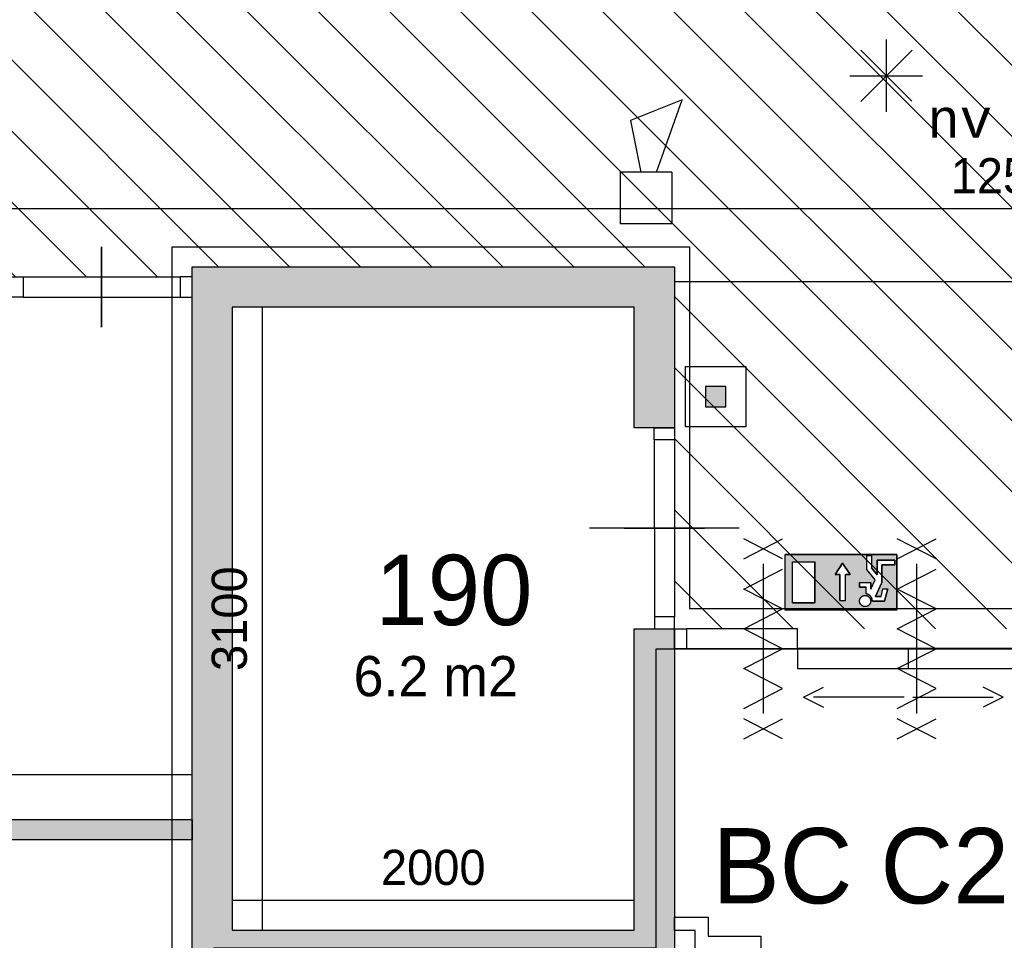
# Model space of a CAD drawing. Extents: x 126249 to 198477, y 373 to 102273.
# Tile 43 of 54: x 156491 to 161390, y 71023 to 75603. Entities that reach past the tile are written whole.
import ezdxf
from ezdxf.enums import TextEntityAlignment as Align

# ---------------------------------------------------------------- set-up
doc = ezdxf.new("R2010")
doc.units = 0
doc.header["$MEASUREMENT"] = 0
doc.header["$PDMODE"] = 35
doc.header["$PDSIZE"] = -0.5
doc.layers.get('0').update_dxf_attribs({"linetype": 'CONTINUOUS'})
doc.layers.get('DEFPOINTS').update_dxf_attribs({"linetype": 'CONTINUOUS'})
for name, color, linetype in [('AA$1A---_ARCEER', 252, 'CONTINUOUS'), ('AL00---_BRANDBEVEILIGING', 252, 'CONTINUOUS'), ('AL22----_BINNENWAND', 252, 'CONTINUOUS'), ('AL32----_BINNENKOZIJN', 252, 'CONTINUOUS'), ('AM$1A---_MAATVOERING', 252, 'CONTINUOUS'), ('Brandweer', 252, 'CONTINUOUS'), ('COMPARTIMENTERING', 252, 'CONTINUOUS'), ('LAYER01', 252, 'CONTINUOUS'), ('M2', 252, 'CONTINUOUS'), ('OMPARTIMENTERING', 252, 'CONTINUOUS'), ('UNUSEDHATCH', 252, 'CONTINUOUS')]:
    doc.layers.add(name, color=color, linetype=linetype)
doc.styles.add('B-01', font='b-gbp')
doc.styles.add('MONOTXT', font='MONOTXT')
doc.dimstyles.new('BBA_STAND', dxfattribs={"dimtxt": 175, "dimasz": 1, "dimexe": 1, "dimexo": 0.001, "dimgap": 75, "dimtad": 1, "dimdec": 0, "dimzin": 0, "dimdsep": 46, "dimtxsty": 'B-01', "dimblk": 'NONE', "dimblk1": 'NONE', "dimblk2": 'PIJL1', "dimcen": 1, "dimse1": 1, "dimse2": 1, "dimclrd": 256, "dimclre": 1, "dimclrt": 256, "dimadec": 0, "dimazin": 0, "dimtfac": 1, "dimtdec": 0, "dimtmove": 0, "dimatfit": 0, "dimldrblk": 'PIJL1', "dimfxl": 1, "dimtolj": 1, "dimtzin": 0, "dimarcsym": 0})

# ---------------------------------------------------------------- blocks, each defined once
blk = doc.blocks.new('*D63')
at = {"layer": 'AM$1A---_MAATVOERING', "lineweight": -2, "transparency": 16777216}
blk.add_line((157348.8, 71846.5), (153298.9, 71846.5), dxfattribs=at)
at = {"layer": 'DEFPOINTS', "color": 0, "transparency": 16777216}
for p in [(153298.9, 71846.5), (153298.9, 71827.4), (157348.8, 71827.5)]:
    blk.add_point(p, dxfattribs=at)
at = {"layer": 'AM$1A---_MAATVOERING', "transparency": 16777216, "insert": (155323.9, 72009), "char_height": 175, "attachment_point": 5, "style": 'B-01'}
blk.add_mtext('\\A1;4050', dxfattribs=at)
blk = doc.blocks.new('_None')
blk = doc.blocks.new('PIJL1')
at = {"color": 1, "linetype": 'ByBlock'}
blk.add_line((0, 82.6), (0, -82.6), dxfattribs=at)
blk.add_solid([(-100, 16.7), (-100, -16.7), (0, 0)], dxfattribs=at)
blk = doc.blocks.new('*D96')
at = {"layer": 'AM$1A---_MAATVOERING', "lineweight": -2, "transparency": 16777216}
blk.add_line((167698.8, 74298.5), (159748.8, 74298.5), dxfattribs=at)
at = {"layer": 'DEFPOINTS', "color": 0, "transparency": 16777216}
for p in [(159748.8, 74373.5), (159748.8, 74298.5), (167698.8, 73477.5)]:
    blk.add_point(p, dxfattribs=at)
at = {"layer": 'AM$1A---_MAATVOERING', "transparency": 16777216, "insert": (163723.8, 74461), "char_height": 175, "attachment_point": 5, "style": 'B-01'}
blk.add_mtext('\\A1;7950', dxfattribs=at)
blk = doc.blocks.new('*D175')
at = {"layer": 'AM$1A---_MAATVOERING', "lineweight": -2, "transparency": 16777216}
blk.add_line((157697.4, 74173.5), (157697.4, 71073.5), dxfattribs=at)
at = {"layer": 'DEFPOINTS', "color": 0, "transparency": 16777216}
for p in [(158152.4, 74173.5), (157697.4, 71073.5), (158152.4, 71073.5)]:
    blk.add_point(p, dxfattribs=at)
at = {"layer": 'AM$1A---_MAATVOERING', "transparency": 16777216, "insert": (157534.9, 72623.5), "char_height": 175, "attachment_point": 5, "rotation": 90, "style": 'B-01'}
blk.add_mtext('\\A1;3100', dxfattribs=at)
blk = doc.blocks.new('*D176')
at = {"layer": 'AM$1A---_MAATVOERING', "lineweight": -2, "transparency": 16777216}
blk.add_line((157548.8, 71222.5), (159548.8, 71222.5), dxfattribs=at)
at = {"layer": 'DEFPOINTS', "color": 0, "transparency": 16777216}
for p in [(157548.8, 71333.5), (159548.8, 71333.5), (159548.8, 71222.5)]:
    blk.add_point(p, dxfattribs=at)
at = {"layer": 'AM$1A---_MAATVOERING', "transparency": 16777216, "insert": (158548.8, 71385), "char_height": 175, "attachment_point": 5, "style": 'B-01'}
blk.add_mtext('\\A1;2000', dxfattribs=at)
blk = doc.blocks.new('*D232')
at = {"layer": 'AM$1A---_MAATVOERING', "lineweight": -2, "transparency": 16777216}
blk.add_line((155198.8, 74663.4), (167698.8, 74663.4), dxfattribs=at)
at = {"layer": 'DEFPOINTS', "color": 0, "transparency": 16777216}
for p in [(155198.8, 75159), (167698.8, 75159), (167698.8, 74663.4)]:
    blk.add_point(p, dxfattribs=at)
at = {"layer": 'AM$1A---_MAATVOERING', "transparency": 16777216, "insert": (161448.8, 74825.9), "char_height": 175, "attachment_point": 5, "style": 'B-01'}
blk.add_mtext('\\A1;12500', dxfattribs=at)

msp = doc.modelspace()

# ---------------------------------------------------------------- hatches: boundary and pattern name
at = {"layer": 'AA$1A---_ARCEER'}
h = msp.add_hatch(dxfattribs=at)
h.set_pattern_fill('ANSI31', color=256, scale=2000, angle=270, style=0)
h.set_pattern_definition([(315, (118716.53, 0), (176.7767, 176.7767), [])])
h.paths.add_polyline_path([(165248.8, 87673.5), (165248.8, 87673.7), (165189.1, 87673.7), (164408.8, 87673.5), (164348.8, 87673.5), (161399.4, 87673.5), (161339.1, 87673.5), (160558.5, 87673.2), (160498.5, 87673.2), (160498.5, 87673.5), (159198.3, 87673.5), (159198.3, 87723.5), (157856.2, 87723.5), (157856.2, 87723.7), (157796.4, 87723.7), (157561.2, 87723.7), (157501.4, 87723.7), (156616.9, 87723.7), (156556.2, 87723.7), (156556.2, 87723.5), (156455.2, 87723.5), (156455.2, 87723.7), (156395.4, 87723.7), (155510.9, 87723.7), (155451.2, 87723.7), (155215.9, 87723.7), (155156.2, 87723.7), (155156.2, 87723.5), (153298.9, 87723.5), (153298.9, 90423.7), (153238.1, 90423.7), (152353.6, 90423.7), (152293.8, 90423.7), (152058.6, 90423.7), (151998.8, 90423.7), (151598.8, 90423.7), (151598.8, 89873.5), (151598.8, 89813.7), (151598.8, 88928.5), (151598.8, 88868.7), (151598.8, 88632.5), (151598.8, 88572.8), (151598.8, 88073.5), (151833.8, 88073.5), (151848.8, 88058.5), (151848.8, 87488.5), (151833.8, 87473.5), (151598.8, 87473.5), (151598.8, 85073.5), (151598.8, 85013.7), (151598.8, 84128.5), (151598.8, 84068.7), (151598.8, 83833.2), (151598.8, 83773.5), (151598.8, 82673.5), (151833.8, 82673.5), (151848.8, 82658.5), (151848.8, 82423.2), (151909.6, 82423.2), (152794.1, 82423.2), (152853.8, 82423.2), (153089.1, 82423.2), (153148.8, 82423.2), (153148.8, 82423.5), (155198.8, 82423.5), (155198.8, 74323.5), (156448.8, 74323.5), (156508.8, 74323.5), (157289.1, 74323.5), (157348.8, 74323.5), (157348.8, 74373.5), (159748.8, 74373.5), (159748.8, 73573.5), (159748.8, 73513.5), (159748.8, 72633.2), (159748.8, 72573.5), (159808.6, 72573.5), (161335.3, 72573.5), (161395.1, 72573.5), (162019.1, 72573.5), (162078.8, 72573.5), (166078.8, 72573.5), (166078.8, 71623.2), (166138.6, 71623.2), (167019.8, 71623.2), (167083.7, 71623.2), (167333.5, 71623.2), (167393.2, 71623.2), (167639.1, 71623.2), (167698.8, 71623.2), (167698.8, 73973.5), (167463.8, 73973.5), (167448.8, 73988.5), (167448.8, 74558.5), (167463.8, 74573.5), (167698.8, 74573.5), (167698.8, 75573.5), (167698.8, 75633.2), (167698.8, 75868.5), (167698.8, 75928.2), (167698.8, 76813.7), (167698.8, 76873.5), (167698.8, 82073.5), (167463.8, 82073.5), (167448.8, 82088.5), (167448.8, 82658.5), (167463.8, 82673.5), (167698.8, 82673.5), (167698.8, 85973.5), (167798.8, 85973.5), (169618.8, 85973.5), (169618.8, 86373.5), (169618.8, 86433.2), (169618.8, 86668.5), (169618.8, 86728.2), (169618.8, 87613.7), (169618.8, 87673.5), (167048.8, 87673.5), (167048.8, 87773.7), (166989.1, 87773.7), (166008.8, 87773.5), (165948.8, 87773.5), (165948.8, 87673.5)])
h.paths.add_polyline_path([(166048.8, 82373.5), (166048.8, 76273.5), (159448.8, 76273.5), (156948.8, 78773.5), (156948.8, 85173.5), (163248.8, 85173.5)], flags=16)
at = {"layer": 'AL00---_BRANDBEVEILIGING'}
msp.add_hatch(color=256, dxfattribs=at).paths.add_polyline_path([(159904.1, 73778.1), (159904.1, 73678.1), (160004.1, 73678.1), (160004.1, 73778.1)])
at = {"layer": 'Brandweer'}
h = msp.add_hatch(color=256, dxfattribs=at)
h.paths.add_polyline_path([(160854.9, 72665.1), (160854.9, 72942.5), (160300.1, 72942.5), (160300.1, 72665.1)])
h.paths.add_polyline_path([(160572, 72843.7), (160548.9, 72843.7), (160585.9, 72899.2), (160622.9, 72843.7), (160599.7, 72843.7), (160599.7, 72714.2), (160572, 72714.2)], flags=16)
h.paths.add_polyline_path([(160448, 72702.1), (160337.1, 72702.1), (160337.1, 72905.5), (160448, 72905.5)], flags=16)
h.paths.add_polyline_path([(160670, 72780.7), (160670, 72803.8), (160725.5, 72803.8), (160725.5, 72770.2), (160746.9, 72817.3), (160707, 72868.5), (160707, 72937.9), (160730.1, 72937.9), (160730.1, 72876.5), (160757.8, 72840.8), (160757.8, 72914.8), (160845.7, 72914.8), (160845.7, 72891.6), (160781, 72891.6), (160781, 72802.9), (160749.9, 72734.4), (160776.8, 72734.4), (160786, 72771.4), (160809.9, 72771.4), (160794.8, 72711.3), (160733.8, 72711.3), (160733.2, 72717.8), (160733.2, 72718.1), (160729.9, 72727.7), (160729.7, 72728.1), (160726.4, 72733.3), (160726, 72733.8), (160722.8, 72737.3), (160722.6, 72737.5), (160716.8, 72741.9), (160716.2, 72742.3), (160713.3, 72743.7), (160704.3, 72746.8), (160704, 72746.9), (160703.6, 72747), (160703.2, 72747), (160702.8, 72747.1), (160702.4, 72747.1), (160702.4, 72780.7)], flags=16)
h.paths.add_polyline_path([(160718.8, 72690.3), (160709.2, 72686), (160708.6, 72685.7), (160709, 72685.9), (160697.7, 72681.6), (160677.2, 72689.5), (160673.5, 72697.8), (160668.1, 72708.4), (160673.9, 72729), (160691.9, 72740.5), (160713, 72736.8), (160726.4, 72719.7), (160725.4, 72710), (160724.6, 72698.6), (160716.8, 72691.2), (160711.5, 72685.5), (160711.5, 72685.6), (160691.6, 72682.1), (160683.8, 72687.3), (160673.5, 72693.9), (160671.8, 72701.2), (160668.1, 72714.2), (160677.8, 72733.3), (160688, 72737.3), (160689.7, 72738.1), (160689.6, 72738.1), (160692.4, 72738.5), (160692.5, 72738.6), (160692.4, 72738.5), (160692.4, 72738.5), (160703.5, 72740.5), (160712.6, 72734.7), (160715.5, 72733.1), (160715, 72733.4), (160725.2, 72722.7), (160725.7, 72700.7), (160719, 72693.5), (160711.4, 72684.7), (160705.2, 72684.3), (160690.5, 72682.5), (160673, 72694.8), (160668.3, 72715.7), (160673.4, 72724.7), (160673.7, 72725.2), (160673.6, 72725), (160680, 72735.2), (160701.1, 72741), (160709.4, 72736.5), (160719.8, 72731.3), (160723.5, 72721.7), (160723.7, 72721.2), (160723.6, 72721.3), (160727.4, 72709.9)], flags=16)
at = {"layer": 'UNUSEDHATCH'}
h = msp.add_hatch(color=256, dxfattribs=at)
h.paths.add_polyline_path([(155198.8, 82423.5), (153148.8, 82423.5), (153148.8, 82323.5), (155098.8, 82323.5), (155098.8, 74323.5), (152748.8, 74323.5), (152748.8, 74223.5), (153198.9, 74223.5), (153198.8, 71523.5), (157348.8, 71523.5), (157348.8, 71623.5), (153298.9, 71623.5), (153298.9, 74223.5), (156448.8, 74223.5), (156448.8, 74323.5), (155198.8, 74323.5)])
h.paths.add_polyline_path([(143633.8, 82423.5), (143633.8, 82323.5), (151248.8, 82323.5), (151248.8, 82423.5)])
h.paths.add_polyline_path([(143468.8, 74323.5), (143468.8, 74223.5), (151248.8, 74223.5), (151248.8, 74323.5)])
h.paths.add_polyline_path([(154198.8, 66358.4), (154298.8, 66358.4), (154298.8, 70223.5), (154198.8, 70223.5)])
h = msp.add_hatch(color=256, dxfattribs=at)
h.paths.add_polyline_path([(157348.8, 74373.5), (157348.8, 70973.5), (157348.8, 68773.5), (159748.8, 68773.5), (159748.8, 68873.5), (159748.8, 69673.5), (159548.8, 69673.5), (159548.8, 68973.5), (157548.8, 68973.5), (157548.8, 70873.5), (159548.8, 70873.5), (159548.8, 70573.5), (159748.8, 70573.5), (159748.8, 70973.5), (159748.8, 72573.5), (159649.1, 72573.5), (159548.8, 72573.5), (159548.8, 71073.5), (157548.8, 71073.5), (157548.8, 74173.5), (159548.8, 74173.5), (159548.8, 73573.5), (159748.8, 73573.5), (159748.8, 74373.5)])
h.paths.add_polyline_path([(159598.8, 68173.5), (159698.8, 68173.5), (159698.8, 68773.5), (159598.8, 68773.5)])
h.paths.add_polyline_path([(159598.8, 66358.4), (159698.8, 66358.4), (159698.8, 67173.5), (159598.8, 67173.5)])

# ---------------------------------------------------------------- linework, layer by layer
at = {"layer": 'AL00---_BRANDBEVEILIGING'}
msp.add_lwpolyline([(159804.1, 73578.2), (159804.1, 73878.1), (160104.1, 73878.1), (160104.1, 73578.1), (159804.1, 73578.1)], dxfattribs=at)
msp.add_lwpolyline([(159904.1, 73678.1), (160004.1, 73678.1), (160004.1, 73778.1), (159904.1, 73778.1)], close=True, dxfattribs=at)
at = {"layer": 'AL22----_BINNENWAND'}
for points in [[(157348.8, 70973.5), (157348.8, 74373.5)], [(157348.8, 74373.5), (159748.8, 74373.5)], [(157348.8, 74373.5), (159748.8, 74373.5)], [(159748.8, 74373.5), (159748.8, 73573.5)], [(157548.8, 74173.5), (157548.8, 71073.5)], [(159548.8, 74173.5), (157548.8, 74173.5)], [(159548.8, 73573.5), (159548.8, 74173.5)], [(159748.8, 73573.5), (159548.8, 73573.5)], [(159548.8, 71073.5), (159548.8, 72573.5)], [(159548.8, 72573.5), (159748.8, 72573.5)], [(159748.8, 72573.5), (159748.8, 70973.5)], [(157348.8, 71623.5), (153298.9, 71623.5)], [(157348.8, 71623.5), (157348.8, 71523.5)], [(157348.8, 71523.5), (153198.8, 71523.5)], [(157548.8, 71073.5), (159548.8, 71073.5)]]:
    msp.add_lwpolyline(points, dxfattribs=at)
at = {"layer": 'AL32----_BINNENKOZIJN'}
for p, q in [((160913.8, 72375.5), (160913.8, 72474.5)), ((160391.4, 72232.5), (160491.4, 72282.5)), ((161385.4, 72232.5), (161285.4, 72282.5)), ((160391.4, 72232.5), (160491.4, 72182.5)), ((160891.4, 72232.5), (160441.4, 72232.5)), ((160935.4, 72232.5), (161335.4, 72232.5)), ((161385.4, 72232.5), (161285.4, 72182.5))]:
    msp.add_line(p, q, dxfattribs=at)
for points in [[(156897.1, 74473.7), (156897.1, 74273.7), (156897.1, 74073.7)], [(156899, 74073.5), (156899, 74273.5), (156899, 74473.5)], [(156508.8, 74323.5), (157289.1, 74323.5)], [(156508.8, 74223.5), (157289.1, 74223.7)], [(159648.8, 73513.5), (159649.1, 72633.2)], [(159748.8, 73513.5), (159748.8, 72633.2)], [(159498.8, 73073.3), (159698.8, 73073.3), (159898.8, 73073.3)], [(160190.3, 72723.5), (160190.3, 72523.5), (160190.3, 72323.5)], [(160953.6, 72723.5), (160953.6, 72523.5), (160953.6, 72323.5)], [(159808.6, 72473.7), (161335.3, 72473.7)]]:
    msp.add_lwpolyline(points, dxfattribs=at)
for points in [[(156448.8, 74323.5), (156508.8, 74323.5), (156508.8, 74223.5), (156448.8, 74223.5)], [(157348.8, 74323.5), (157289.1, 74323.5), (157289.1, 74223.7), (157348.8, 74223.7)], [(159748.8, 73573.5), (159748.8, 73513.5), (159648.8, 73513.5), (159648.8, 73573.5)], [(159748.8, 72573.5), (159748.8, 72633.2), (159649.1, 72633.2), (159649.1, 72573.5)], [(159748.8, 72573.5), (159808.6, 72573.5), (159808.6, 72473.7), (159748.8, 72473.7)], [(159808.6, 72474.5), (160361.2, 72474.5), (160361.2, 72573.5), (159808.6, 72573.5)], [(160361.2, 72375.5), (161466.5, 72375.5), (161466.5, 72474.5), (160361.2, 72474.5)]]:
    msp.add_lwpolyline(points, close=True, dxfattribs=at)
at = {"layer": 'Brandweer'}
for p, q in [((160803.1, 75505.2, 2600), (160803.1, 75145.4, 2600)), ((160675.9, 75196.8, 2600), (160931.6, 75452.5, 2600)), ((160675.9, 75452.5, 2600), (160930.3, 75198.1, 2600)), ((160622.3, 75324.4, 2600), (160983.9, 75324.4, 2600)), ((159787, 75204.1), (159530.6, 75101.5)), ((159658.8, 74845.1), (159787, 75204.1)), ((159530.6, 75101.5), (159581.9, 74845.1)), ((159735.7, 74845.1), (159479.3, 74845.1)), ((159479.3, 74845.1), (159479.3, 74588.6)), ((159735.7, 74845.1), (159735.7, 74588.6)), ((159735.7, 74588.6), (159479.3, 74588.6)), ((160300.1, 72665.1), (160300.1, 72942.5)), ((160854.9, 72942.5), (160300.1, 72942.5)), ((160337.1, 72905.5), (160448, 72905.5)), ((160337.1, 72702.1), (160337.1, 72905.5)), ((160448, 72702.1), (160448, 72905.5)), ((160707, 72937.9), (160730.1, 72937.9)), ((160707, 72868.5), (160707, 72937.9)), ((160730.1, 72937.9), (160730.1, 72876.5)), ((160845.7, 72914.8), (160757.8, 72914.8)), ((160757.8, 72914.8), (160757.8, 72840.8)), ((160845.7, 72891.6), (160845.7, 72914.8)), ((160854.9, 72665.1), (160854.9, 72942.5)), ((160548.9, 72843.7), (160585.9, 72899.2)), ((160585.9, 72899.2), (160622.9, 72843.7)), ((160747, 72817.1), (160707, 72868.5)), ((160757.8, 72840.8), (160730.1, 72876.5)), ((160781, 72891.6), (160845.7, 72891.6)), ((160781, 72802.9), (160781, 72891.6)), ((160572, 72843.7), (160548.9, 72843.7)), ((160572, 72714.2), (160572, 72843.7)), ((160599.7, 72714.2), (160599.7, 72843.7)), ((160622.9, 72843.7), (160599.7, 72843.7)), ((160725.5, 72770.2), (160746.9, 72817.3)), ((160670, 72803.8), (160725.5, 72803.8)), ((160670, 72803.8), (160670, 72780.7)), ((160670, 72780.7), (160702.4, 72780.7)), ((160702.4, 72747.1), (160702.4, 72780.7)), ((160725.5, 72770.2), (160725.5, 72803.8)), ((160749.9, 72734.4), (160781, 72802.9)), ((160776.8, 72734.4), (160786, 72771.4)), ((160786, 72771.4), (160809.9, 72771.4)), ((160794.8, 72711.3), (160809.9, 72771.4)), ((160733.8, 72711.3), (160794.8, 72711.3)), ((160776.8, 72734.4), (160749.9, 72734.4)), ((160854.9, 72665.1), (160300.1, 72665.1)), ((160337.1, 72702.1), (160448, 72702.1))]:
    msp.add_line(p, q, dxfattribs=at)
for points in [[(160071.3, 73073.3), (159326.3, 73073.3)], [(160093.5, 72921), (160287, 73021)], [(160287, 72921), (160093.5, 73021)], [(160856.9, 72921), (161050.4, 73021)], [(161050.4, 72921), (160856.9, 73021)], [(160854.9, 72942.5), (160854.9, 72665.1), (160300.1, 72665.1), (160300.1, 72942.5), (160854.9, 72942.5)], [(160448, 72905.5), (160448, 72702.1), (160337.1, 72702.1), (160337.1, 72905.5), (160448, 72905.5)], [(160845.7, 72914.8), (160845.7, 72891.6), (160781, 72891.6), (160781, 72802.9), (160749.9, 72734.4), (160776.8, 72734.4), (160786, 72771.4), (160809.9, 72771.4), (160794.8, 72711.3), (160733.8, 72711.3), (160733.4, 72717.2), (160732.9, 72719.6), (160732.2, 72722.2), (160731.2, 72724.9), (160729.5, 72728.4), (160727.9, 72731.2), (160726.6, 72733), (160724.7, 72735.3), (160722.9, 72737.2), (160720.1, 72739.7), (160717.3, 72741.6), (160714.3, 72743.4), (160711.4, 72744.8), (160707.3, 72746.1), (160704.3, 72746.8), (160702.4, 72747.5), (160702.4, 72780.7), (160670, 72780.7), (160670, 72803.8), (160725.5, 72803.8), (160725.5, 72770.2), (160746.9, 72817.3), (160707, 72868.5), (160707, 72937.9), (160730.1, 72937.9), (160730.1, 72876.5), (160757.8, 72840.8), (160757.8, 72914.8), (160845.7, 72914.8)], [(160093.5, 72177), (160287, 72276), (160093.5, 72375), (160287, 72474), (160093.5, 72573), (160287, 72672), (160093.5, 72771), (160287, 72870)], [(160190.3, 72896), (160190.3, 72151)], [(160190.3, 72896), (160190.3, 72151)], [(160572, 72714.2), (160599.7, 72714.2), (160599.7, 72843.7), (160622.9, 72843.7), (160585.9, 72899.2), (160548.9, 72843.7), (160572, 72843.7), (160572, 72714.2)], [(160856.9, 72177), (161050.4, 72276), (160856.9, 72375), (161050.4, 72474), (160856.9, 72573), (161050.4, 72672), (160856.9, 72771), (161050.4, 72870)], [(160953.6, 72896), (160953.6, 72151)], [(160953.6, 72896), (160953.6, 72151)], [(160678.1, 72691.7), (160677.2, 72692.7), (160676.3, 72693.7), (160675.4, 72694.8), (160674.7, 72695.9), (160673.9, 72697), (160673.3, 72698.2), (160672.6, 72699.5), (160672.1, 72700.7), (160671.6, 72702), (160671.2, 72703.3), (160670.8, 72704.6), (160670.5, 72705.9), (160670.3, 72707.2), (160670.1, 72708.6), (160670, 72710), (160670, 72711.3), (160670, 72712.7), (160670.1, 72714), (160670.3, 72715.4), (160670.5, 72716.7), (160670.8, 72718.1), (160671.2, 72719.4), (160671.6, 72720.7), (160672.1, 72721.9), (160672.6, 72723.2), (160673.3, 72724.4), (160673.9, 72725.6), (160674.7, 72726.7), (160675.4, 72727.8), (160676.3, 72728.9), (160677.2, 72729.9), (160678.1, 72730.9), (160679.1, 72731.9), (160680.1, 72732.8), (160681.2, 72733.6), (160682.3, 72734.4), (160683.5, 72735.1), (160684.7, 72735.8), (160685.9, 72736.4), (160687.1, 72736.9), (160688.4, 72737.4), (160689.7, 72737.9), (160691, 72738.2), (160692.3, 72738.5), (160693.7, 72738.8), (160695, 72738.9), (160696.4, 72739), (160697.7, 72739.1), (160699.1, 72739), (160700.4, 72738.9), (160701.8, 72738.8), (160703.1, 72738.5), (160704.5, 72738.2), (160705.8, 72737.9), (160707.1, 72737.4), (160708.3, 72736.9), (160709.6, 72736.4), (160710.8, 72735.8), (160712, 72735.1), (160713.1, 72734.4), (160714.3, 72733.6), (160715.3, 72732.8), (160716.4, 72731.9), (160717.3, 72730.9), (160718.3, 72729.9), (160719.2, 72728.9), (160720, 72727.8), (160720.8, 72726.7), (160721.5, 72725.6), (160722.2, 72724.4), (160722.8, 72723.2), (160723.4, 72721.9), (160723.9, 72720.7), (160724.3, 72719.4), (160724.6, 72718.1), (160724.9, 72716.7), (160725.2, 72715.4), (160725.3, 72714), (160725.4, 72712.7), (160725.5, 72711.3), (160725.4, 72710), (160725.3, 72708.6), (160725.2, 72707.2), (160724.9, 72705.9), (160724.6, 72704.6), (160724.3, 72703.3), (160723.9, 72702), (160723.4, 72700.7), (160722.8, 72699.5), (160722.2, 72698.2), (160721.5, 72697), (160720.8, 72695.9), (160720, 72694.8), (160719.2, 72693.7), (160718.3, 72692.7), (160717.3, 72691.7), (160716.4, 72690.8), (160715.3, 72689.9), (160714.3, 72689), (160713.1, 72688.2), (160712, 72687.5), (160710.8, 72686.8), (160709.6, 72686.2), (160708.3, 72685.7), (160707.1, 72685.2), (160705.8, 72684.8), (160704.5, 72684.4), (160703.1, 72684.1), (160701.8, 72683.9), (160700.4, 72683.7), (160699.1, 72683.6), (160697.7, 72683.6), (160696.4, 72683.6), (160695, 72683.7), (160693.7, 72683.9), (160692.3, 72684.1), (160691, 72684.4), (160689.7, 72684.8), (160688.4, 72685.2), (160687.1, 72685.7), (160685.9, 72686.2), (160684.6, 72686.8), (160683.5, 72687.5), (160682.3, 72688.2), (160681.2, 72689), (160680.1, 72689.9), (160679.1, 72690.8), (160678.1, 72691.7)], [(160725.2, 72707.2), (160724.1, 72702.6), (160721.8, 72697.5), (160719.1, 72693.6), (160716.7, 72691.1), (160713, 72688.1), (160709.1, 72686), (160703.4, 72684.2), (160696.1, 72683.6), (160689.8, 72684.7), (160685.8, 72686.3), (160683.6, 72687.4), (160681, 72689.2), (160678.9, 72691), (160675.8, 72694.4), (160673.4, 72697.9), (160671.5, 72702.2), (160670.2, 72708), (160670, 72712.2), (160670.3, 72715.7), (160671.9, 72721.4), (160673.5, 72724.8), (160676.5, 72729.1), (160680.8, 72733.3), (160683.7, 72735.2), (160688.1, 72737.3), (160692.4, 72738.5), (160699.1, 72739), (160705.2, 72738), (160709.4, 72736.5), (160712.7, 72734.7), (160715.9, 72732.3), (160719.2, 72728.9), (160721.9, 72724.9), (160723.5, 72721.6), (160724.8, 72717.4), (160725.3, 72714.6), (160725.4, 72710), (160725.2, 72707.2)], [(160733.8, 72711.3), (160733.8, 72711.7), (160733.8, 72712.1), (160733.8, 72712.5), (160733.8, 72712.9), (160733.8, 72713.3), (160733.8, 72713.8), (160733.7, 72714.2), (160733.7, 72714.6), (160733.7, 72715), (160733.6, 72715.4), (160733.6, 72715.8), (160733.5, 72716.2), (160733.5, 72716.6), (160733.4, 72717), (160733.3, 72717.4), (160733.3, 72717.8), (160733.2, 72718.2), (160733.1, 72718.6), (160733, 72719), (160732.9, 72719.4), (160732.8, 72719.8), (160732.7, 72720.2), (160732.6, 72720.6), (160732.5, 72721), (160732.4, 72721.4), (160732.3, 72721.7), (160732.2, 72722.1), (160732.1, 72722.5), (160731.9, 72722.9), (160731.8, 72723.3), (160731.7, 72723.7), (160731.5, 72724.1), (160731.4, 72724.4), (160731.2, 72724.8), (160731.1, 72725.2), (160730.9, 72725.6), (160730.7, 72725.9), (160730.6, 72726.3), (160730.4, 72726.7), (160730.2, 72727), (160730.1, 72727.4), (160729.9, 72727.8), (160729.7, 72728.1), (160729.5, 72728.5), (160729.3, 72728.9), (160729.1, 72729.2), (160728.9, 72729.6), (160728.7, 72729.9), (160728.5, 72730.3), (160728.3, 72730.6), (160728, 72730.9), (160727.8, 72731.3), (160727.6, 72731.6), (160727.4, 72732), (160727.1, 72732.3), (160726.9, 72732.6), (160726.6, 72732.9), (160726.4, 72733.3), (160726.2, 72733.6), (160725.9, 72733.9), (160725.6, 72734.2), (160725.4, 72734.5), (160725.1, 72734.9), (160724.9, 72735.2), (160724.6, 72735.5), (160724.3, 72735.8), (160724, 72736.1), (160723.7, 72736.4), (160723.5, 72736.6), (160723.2, 72736.9), (160722.9, 72737.2), (160722.6, 72737.5), (160722.3, 72737.8), (160722, 72738.1), (160721.7, 72738.3), (160721.4, 72738.6), (160721.1, 72738.9), (160720.8, 72739.1), (160720.5, 72739.4), (160720.1, 72739.6), (160719.8, 72739.9), (160719.5, 72740.1), (160719.2, 72740.4), (160718.8, 72740.6), (160718.5, 72740.9), (160718.2, 72741.1), (160717.8, 72741.3), (160717.5, 72741.5), (160717.2, 72741.8), (160716.8, 72742), (160716.5, 72742.2), (160716.1, 72742.4), (160715.8, 72742.6), (160715.4, 72742.8), (160715.1, 72743), (160714.7, 72743.2), (160714.3, 72743.4), (160714, 72743.6), (160713.6, 72743.8), (160713.2, 72743.9), (160712.9, 72744.1), (160712.5, 72744.3), (160712.1, 72744.4), (160711.8, 72744.6), (160711.4, 72744.7), (160711, 72744.9), (160710.6, 72745), (160710.2, 72745.2), (160709.9, 72745.3), (160709.5, 72745.5), (160709.1, 72745.6), (160708.7, 72745.7), (160708.3, 72745.8), (160707.9, 72746), (160707.5, 72746.1), (160707.1, 72746.2), (160706.7, 72746.3), (160706.3, 72746.4), (160706, 72746.5), (160705.6, 72746.6), (160705.2, 72746.7), (160704.8, 72746.7), (160704.4, 72746.8), (160704, 72746.9), (160703.6, 72747), (160703.2, 72747), (160702.8, 72747.1), (160702.4, 72747.1)], [(160093.5, 72026), (160287, 72126)], [(160287, 72026), (160093.5, 72126)], [(160856.9, 72026), (161050.4, 72126)], [(161050.4, 72026), (160856.9, 72126)]]:
    msp.add_lwpolyline(points, dxfattribs=at)
for points in [[(160733.8, 72711.3), (160733.2, 72718), (160729.8, 72728), (160726.3, 72733.4), (160722.7, 72737.4), (160716.6, 72742.1), (160710.2, 72745.2), (160705.4, 72746.6), (160702.4, 72747.5), (160702.4, 72780.7), (160670, 72780.7), (160670, 72803.8), (160725.5, 72803.8), (160725.5, 72770.2), (160746.9, 72817.3), (160707, 72868.5), (160707, 72937.9), (160730.1, 72937.9), (160730.1, 72876.5), (160757.8, 72840.8), (160757.8, 72914.8), (160845.7, 72914.8), (160845.7, 72891.6), (160781, 72891.6), (160781, 72802.9), (160749.9, 72734.4), (160776.8, 72734.4), (160786, 72771.4), (160809.9, 72771.4), (160794.8, 72711.3)], [(159748.8, 71072.8), (159748.8, 71138.2), (159917.1, 71138.2), (159917.1, 71044.7), (160178.9, 71044.7), (160178.9, 70979.3), (159917.1, 70979.3), (159917.1, 70885.8), (159851.7, 70885.8), (159851.7, 71072.8)]]:
    msp.add_lwpolyline(points, close=True, dxfattribs=at)
at = {"layer": 'COMPARTIMENTERING'}
msp.add_lwpolyline([(165975.6, 68901.9), (165975.6, 72472), (159655.8, 72472), (159655.8, 70983.7), (157455.8, 70983.7), (157455.8, 68872.3), (165975.6, 68872.3)], close=True, dxfattribs=at)
at = {"layer": 'OMPARTIMENTERING', "ltscale": 800}
msp.add_line((157248.8, 74473.5), (159823.8, 74473.5), dxfattribs=at)
msp.add_lwpolyline([(159823.8, 74473.5), (159823.8, 72673.4), (166178.8, 72673.5), (166178.8, 68673.5), (157248.8, 68673.5), (157248.8, 74473.5)], dxfattribs=at)

# ---------------------------------------------------------------- texts
at = {"layer": 'Brandweer', "style": 'MONOTXT'}
msp.add_text('nv', height=185.94, dxfattribs=at).set_placement((161168.7, 75108.9, 2600), align=Align.MIDDLE)
at = {"layer": 'LAYER01', "style": 'B-01'}
for s, height, p in [('190', 350, (158261.1, 72591.4)), ('BC C2', 375, (159937.7, 71207))]:
    msp.add_text(s, height=height, rotation=0, dxfattribs=at).set_placement(p)
at = {"layer": 'M2', "insert": (158152.5, 72437.7), "char_height": 200, "width": 1590.824, "attachment_point": 1, "style": 'B-01'}
msp.add_mtext('6.2 m2', dxfattribs=at)

# ---------------------------------------------------------------- dimensions: what is measured, and where the dimension line sits
at = {"layer": 'AM$1A---_MAATVOERING'}
for base, p1, p2, picture, middle in [((167698.8, 74663.4), (155198.8, 75159), (167698.8, 75159), '*D232', (161448.8, 74825.9)), ((159748.8, 74298.5), (167698.8, 73477.5), (159748.8, 74373.5), '*D96', (163723.8, 74461)), ((153298.9, 71846.5), (157348.8, 71827.5), (153298.9, 71827.4), '*D63', (155323.9, 72009)), ((159548.8, 71222.5), (157548.8, 71333.5), (159548.8, 71333.5), '*D176', (158548.8, 71385))]:
    dim = msp.add_linear_dim(base=base, p1=p1, p2=p2, dimstyle='BBA_STAND', dxfattribs=at)
    dim.commit()
    dim.dimension.update_dxf_attribs({"geometry": picture, "text_midpoint": middle})
dim = msp.add_linear_dim(base=(157697.4, 71073.5), p1=(158152.4, 74173.5), p2=(158152.4, 71073.5), angle=270, dimstyle='BBA_STAND', dxfattribs=at)
dim.commit()
dim.dimension.update_dxf_attribs({"geometry": '*D175', "text_midpoint": (157534.9, 72623.5)})

doc.saveas('drawing.dxf')
